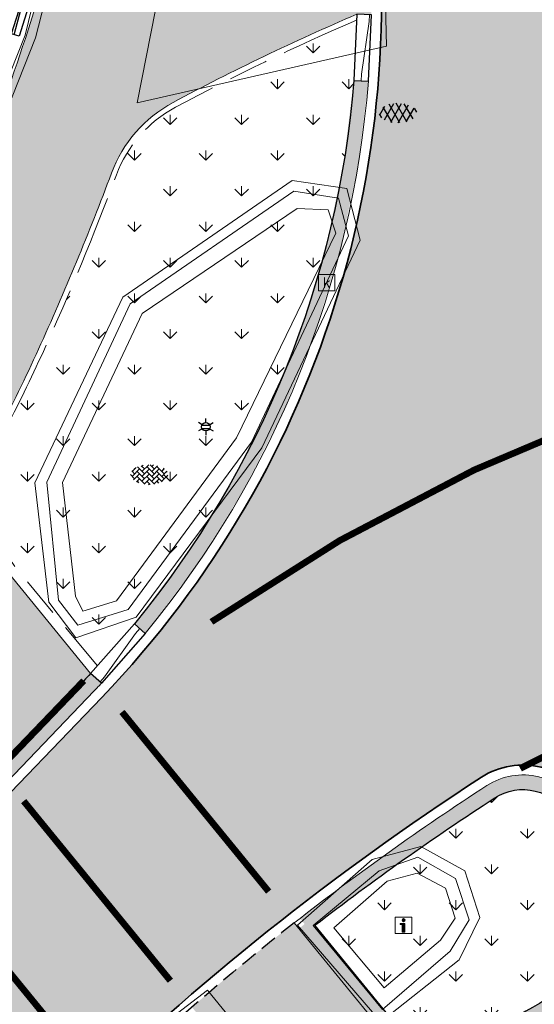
# Model space of a CAD drawing. Header units: metres. Extents: x 187916 to 189411, y 333285 to 334910.
# Tile 53 of 256: x 188120 to 188128, y 334582 to 334597. Entities that reach past the tile are written whole.
import ezdxf
from ezdxf.enums import TextEntityAlignment as Align

# ---------------------------------------------------------------- set-up
doc = ezdxf.new("R2010")
doc.units = ezdxf.units.M
for name, pattern in [('DASHED2', [0.375, 0.25, -0.125]), ('VH-OPSLUITBAND_100X200', [16, 8, -2, 4, -2]), ('VH-RWSBAND-SO', [24, 10, -2, 2, -2, 2, -2, 2, -2]), ('VW-1-1_STREEP', [2, 1, -1])]:
    doc.linetypes.add(name, pattern=pattern)
for name, color, linetype, lineweight in [('B-ME-IE-MEUBILAIR_WEGMEUBILAIR-S', 253, 'Continuous', 18), ('B-ME-IE-MEUBILAIR_WEGMEUBILAIR_LICHTMAST-S', 253, 'Continuous', 25), ('B-ME-RI-HWA_KOLK-S', 253, 'Continuous', 25), ('B-ME-VH-KANTOPSLUITING_ACHTERKANTBAND-G', 253, 'Continuous', 18), ('B-ME-VH-VERHARDING_ASFALT-G', 253, 'Continuous', 18), ('B-ME-VH-VERHARDING_ASFALT-S', 253, 'Continuous', 25), ('B-ME-VH-VERHARDING_BETONSTRAATSTEEN-G', 253, 'Continuous', 18), ('B-ME-VH-VERHARDING_BETONSTRAATSTEEN-S', 253, 'Continuous', 25), ('N-WE-GR-VAKBEPLANTING-A', 94, 'Continuous', 5), ('N-WE-VH-GOOT_TEGEL-G', 170, 'Continuous', 35), ('N-WE-VH-KANTOPSLUITING_ELEMENT_VERLOOPBAND-G', 42, 'Continuous', 25), ('N-WE-VH-KANTOPSLUITING_OPSLUITBAND_80X200-G', 30, 'VH-OPSLUITBAND_100X200', 15), ('N-WE-VH-KANTOPSLUITING_TROTTOIRBAND_RWS_110 220-G', 251, 'VH-RWSBAND-SO', 25), ('N-WE-VH-KANTOPSLUITING_TROTTOIRBAND_RWS_110 220_ACHTERKANT-G', 7, 'VH-RWSBAND-SO', 25), ('N-WE-VH-KANTOPSLUITING_VERLOOPBAND-S', 251, 'Continuous', 25), ('N-WE-VH-KANTOPSLUITING_VERLOOPBAND_TBV TEKENING-G', 10, 'Continuous', 25), ('N-WE-VH-KANTOPSLUITING_VOORKANTBAND-G', 7, 'Continuous', 15), ('N-WE-VH-KANTVERHARDING_STREKLAAG_BSS-G', 60, 'Continuous', 18), ('N-WE-VH-VERHARDING_ASFALT_RIJWEG-A', 251, 'Continuous', 18), ('N-WE-VH-VERHARDING_BETONSTRAATSTEEN-ROOD-A', 11, 'Continuous', 18), ('N-WE-VW-MARKERING_DWARS_DRIEHOEK_5050-G', 251, 'VW-HAAIETAND50-L-N', 0), ('N-WE-VW-MARKERING_LANGS_STREEP_11-G', 251, 'VW-1-1_STREEP', 0)]:
    doc.layers.add(name, color=color, linetype=linetype, lineweight=lineweight)
doc.layers.add('N-WE-VH-MATERIAALSCHEIDING-G', color=7, linetype='DASHED2')
doc.layers.add('N-WE-VH-VERHARDING_ASFALT_ROOD-A', color=7, linetype='Continuous', lineweight=18, true_color=0xff1414)
doc.styles.add('NLCS-ISO', font='NLCS-ISO.ttf')
doc.linetypes.add('VW-HAAIETAND50-L-N', pattern='A,0,-0.5,[150,NLCS.SHX,S=1,R=0,X=-0.625,Y=-0.25],-0.5', length=1)
pattern_1 = [(90, (0, 0), (-0.5388153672, 0.5388153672), [0.142875, -0.9347557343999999]), (45, (0, 0), (-0.5388153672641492, 0.5388153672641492), [0.142875, -0.6191249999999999]), (135, (0, 0), (-0.5388153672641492, -0.5388153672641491), [0.142875, -0.6191249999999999])]

# ---------------------------------------------------------------- blocks, each defined once
blk = doc.blocks.new('SIE-WEG_VERKEERSBORD_INFORMATIE-SO')
at = {"linetype": 'ByBlock', "lineweight": 18}
h = blk.add_hatch(color=0, dxfattribs=at)
h.dxf.hatch_style = 1
h.paths.add_polyline_path([(0.31640625, 0.4893749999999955), (-0.8226562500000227, 0.4893749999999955), (-0.8226562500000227, 0.1940624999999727), (-0.31640625, 0.1940624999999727), (-0.31640625, -1.620000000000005), (0.31640625, -1.620000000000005)])
h = blk.add_hatch(color=0, dxfattribs=at)
h.dxf.hatch_style = 1
edge = h.paths.add_edge_path()
edge.add_arc((0, 1.246607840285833), 0.3733921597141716, 0, 360)
at = {"color": 0, "linetype": 'ByBlock', "lineweight": 18}
for points in [[(-2, -2), (2, -2), (2, 2), (-2, 2)], [(0.31640625, 0.4893749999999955), (-0.8226562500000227, 0.4893749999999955), (-0.8226562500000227, 0.1940624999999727), (-0.31640625, 0.1940624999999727), (-0.31640625, -1.620000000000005), (0.31640625, -1.620000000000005)]]:
    blk.add_lwpolyline(points, close=True, dxfattribs=at)
blk.add_circle((0, 1.246607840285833), 0.3733921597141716, dxfattribs=at)
blk = doc.blocks.new('SRI-KOLK-SO')
at = {"color": 0, "linetype": 'ByBlock', "lineweight": 18}
blk.add_lwpolyline([(-1.125, -1.125), (1.125, -1.125), (1.125, 1.125), (-1.125, 1.125)], close=True, dxfattribs=at)
at = {"color": 0, "linetype": 'ByBlock', "lineweight": 18, "style": 'NLCS-ISO'}
blk.add_text('k', height=1.5, dxfattribs=at).set_placement((0, 0), align=Align.MIDDLE_CENTER)
blk = doc.blocks.new('SVH-BSS_KEIFORMAAT_KEPER-SO')
at = {"ltscale": 0.1}
for p, q in [((-5.336050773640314, 0.881278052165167), (-4.454772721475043, -7.582823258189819e-14)), ((-5.197234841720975, 0.7424621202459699), (-4.025666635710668, 1.914030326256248)), ((-5.197234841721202, -0.7424621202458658), (-2.969848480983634, 1.48492424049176)), ((-4.812064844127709, -1.842216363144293), (-2.969848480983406, 3.785860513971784e-14)), ((-4.564991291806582, 1.595142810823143), (-4.454772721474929, 1.484924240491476)), ((-3.712310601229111, 0.7424621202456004), (-1.484924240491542, -1.484924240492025)), ((-3.597206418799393, 2.112282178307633), (-1.484924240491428, -2.747801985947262e-13)), ((-2.477046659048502, 2.477046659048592), (-1.484924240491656, 1.484924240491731)), ((-2.227386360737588, 0.7424621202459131), (-0.2128896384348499, 2.756958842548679)), ((-2.227386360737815, 2.227386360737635), (-1.846044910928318, 2.608727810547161)), ((-2.227386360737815, -0.7424621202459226), (-2.463584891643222e-13, 1.484924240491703)), ((-2.227386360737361, -2.227386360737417), (2.083888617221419e-13, 2.083888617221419e-13)), ((-0.7424621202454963, 2.227386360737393), (1.484924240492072, -2.321476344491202e-13)), ((-0.7424621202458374, 0.7424621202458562), (1.484924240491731, -1.48492424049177)), ((0.2160084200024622, 2.753840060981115), (1.484924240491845, 1.484924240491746)), ((0.742462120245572, 2.227386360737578), (1.196639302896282, 2.681563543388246)), ((0.7424621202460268, 0.7424621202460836), (2.445993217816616, 2.445993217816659)), ((0.7424621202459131, -0.7424621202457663), (2.969848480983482, 1.48492424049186)), ((0.7424621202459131, -2.227386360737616), (2.969848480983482, 9.43689570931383e-15)), ((2.227386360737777, 2.22738636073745), (4.454772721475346, -1.753042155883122e-13)), ((2.227386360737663, 0.7424621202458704), (4.454772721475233, -1.484924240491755)), ((3.7123106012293, 0.7424621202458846), (4.50164561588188, 1.531797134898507)), ((3.7123106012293, -0.7424621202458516), (5.246882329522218, 0.7921096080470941)), ((4.221158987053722, 1.718537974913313), (4.45477272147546, 1.484924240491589)), ((5.197234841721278, 0.7424621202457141), (5.392160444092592, 0.5475365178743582)), ((-5.734817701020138, -0.2048792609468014), (-4.454772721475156, -1.484924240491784)), ((-3.894231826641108, -2.40930758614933), (-2.969848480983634, -1.484924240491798)), ((-3.712310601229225, -0.742462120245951), (-1.484924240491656, -2.969848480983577)), ((-3.712310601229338, -2.227386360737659), (-3.270758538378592, -2.668938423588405)), ((-1.594092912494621, -3.079017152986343), (9.470202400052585e-14, -1.484924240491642)), ((-0.74246212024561, -0.74246212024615), (1.484924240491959, -2.969848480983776)), ((-0.7424621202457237, -2.227386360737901), (0.2141389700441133, -3.18398745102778)), ((-0.2171522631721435, -3.18700074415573), (9.470202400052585e-14, -2.969848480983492)), ((1.364972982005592, -3.089799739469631), (2.969848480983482, -1.484924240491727)), ((2.227386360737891, -0.7424621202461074), (3.843627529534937, -2.358703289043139)), ((2.22738636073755, -2.227386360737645), (2.78091825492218, -2.780918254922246)), ((3.712310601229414, -2.227386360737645), (5.574234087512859, -0.3654628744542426)), ((5.197234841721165, -0.7424621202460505), (5.40549668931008, -0.950723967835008))]:
    blk.add_line(p, q, dxfattribs=at)
at = {"style": 'NLCS-ISO'}
blk.add_attdef('FORMAAT', text='', height=1.8, dxfattribs=at).set_placement((-5.834817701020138, -0.2150483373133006), align=Align.MIDDLE_RIGHT)
blk.add_attdef('KLEUR', text='', height=1.8, dxfattribs=at).set_placement((5.824648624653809, -0.2150483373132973), align=Align.MIDDLE_LEFT)
at = {"style": 'NLCS-ISO', "flags": 1}
blk.add_attdef('FUNCTIE', text='', height=1.8, dxfattribs=at).set_placement((0.1159930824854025, -3.584775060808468), align=Align.MIDDLE_CENTER)
blk = doc.blocks.new('B-SIE-WEG_LICHTMAST-SO')
at = {"ltscale": 0.1}
for p, q in [((-1.096064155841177, 0.6328125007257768), (-2.192125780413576, 1.265625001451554)), ((8.349587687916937e-10, 1.265625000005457), (1.669846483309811e-09, 2.53125000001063)), ((1.096064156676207, 0.6328124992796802), (2.192125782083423, 1.26562499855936)), ((-1.096064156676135, -0.6328124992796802), (-2.192125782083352, -1.26562499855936)), ((-8.349587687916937e-10, -1.265625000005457), (-1.669775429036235e-09, -2.53125000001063)), ((1.096064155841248, -0.6328125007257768), (2.192125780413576, -1.265625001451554))]:
    blk.add_line(p, q, dxfattribs=at)
at = {"flags": 128}
for points in [[(-1.162672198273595, 0.4999999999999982), (1.162672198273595, 0.4999999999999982)], [(-1.162672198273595, -0.4999999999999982), (1.162672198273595, -0.4999999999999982)]]:
    blk.add_lwpolyline(points, dxfattribs=at)
at = {"ltscale": 0.1}
blk.add_circle((0, 0), 1.265625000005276, dxfattribs=at)
at = {"style": 'NLCS-ISO'}
blk.add_attdef('TYPE', text='', height=1.8, dxfattribs=at).set_placement((1.669846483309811e-09, 2.53125000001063), align=Align.BOTTOM_CENTER)
blk = doc.blocks.new('SVH-ASFALT-SO')
at = {"ltscale": 0.1}
for p, q in [((-3.363759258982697, 2.173798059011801), (-1.827884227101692, 4.834011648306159)), ((0.3610377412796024, -0.07213355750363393), (-2.305319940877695, 4.546133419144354)), ((-1.90966580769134, 0.6923617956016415), (0.9476199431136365, 5.64132588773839)), ((2.754090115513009, -0.2170218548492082), (-0.4687746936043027, 5.365143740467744)), ((0, 0), (3.267551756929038, 5.659565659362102)), ((4.867727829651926, 0.1220502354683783), (1.647185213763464, 5.700193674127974)), ((2.175571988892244, -0.2317987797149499), (5.321577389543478, 5.217242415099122)), ((6.701218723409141, 0.946350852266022), (4.043291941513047, 5.550015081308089)), ((4.656575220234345, 0.06542487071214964), (7.070171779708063, 4.245896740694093)), ((7.827971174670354, 2.994758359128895), (7.146137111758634, 4.175729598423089)), ((-2.71961448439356, 1.263712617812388), (-3.454265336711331, 2.536165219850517))]:
    blk.add_line(p, q, dxfattribs=at)
at = {"style": 'NLCS-ISO'}
blk.add_attdef('KLEUR', text='', height=1.8, dxfattribs=at).set_placement((9.485913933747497, 2.74105960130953), align=Align.MIDDLE_LEFT)
at = {"style": 'NLCS-ISO', "flags": 1}
blk.add_attdef('FUNCTIE', text='', height=1.8, dxfattribs=at).set_placement((0.1159930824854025, -3.584775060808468), align=Align.MIDDLE_CENTER)
blk = doc.blocks.new('DTM')
at = {"layer": 'B-ME-VH-KANTOPSLUITING_ACHTERKANTBAND-G', "ltscale": 0.2, "flags": 128}
for points in [[(188121.216, 334587.8339999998), (188121.7239999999, 334587.9920000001), (188123.5359999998, 334590.4529999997), (188125.034, 334593.54), (188124.9199999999, 334593.895), (188124.4539999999, 334593.9160000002), (188122.1140000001, 334592.3289999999), (188120.9109999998, 334589.7800000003), (188121.108, 334588.0630000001)], [(188125.0040000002, 334583.0559999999), (188125.7620000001, 334582.148), (188126.6140000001, 334582.8709999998), (188126.8339999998, 334583.2000000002), (188126.6890000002, 334583.6540000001), (188126.2620000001, 334583.8810000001), (188125.8100000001, 334583.7590000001)]]:
    blk.add_lwpolyline(points, close=True, dxfattribs=at)
at = {"layer": 'B-ME-VH-VERHARDING_ASFALT-G', "ltscale": 0.2, "flags": 128}
for points in [[(188070.46, 334514.5580000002), (188075.165, 334520.4539999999), (188081.1880000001, 334528.5019999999), (188086.1009999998, 334535.534), (188091.145, 334543.2659999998), (188092.4180000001, 334545.2889999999), (188096.6979999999, 334553.5189999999), (188099.747, 334559.1460000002), (188104.2880000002, 334567.23), (188107.264, 334572.4539999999), (188112.0070000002, 334580.79), (188115.8569999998, 334587.1869999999), (188116.6839999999, 334588.463), (188118.7110000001, 334591.9709999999), (188120.5060000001, 334596.4909999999), (188120.8790000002, 334597.9640000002), (188122.0380000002, 334605.1689999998), (188122.2930000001, 334611.0099999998), (188121.9560000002, 334612.1880000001), (188120.966, 334613.023), (188115.5469999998, 334615.0040000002), (188114.1439999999, 334615.5129999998), (188113.0150000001, 334615.9180000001), (188114.3539999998, 334619.6660000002)], [(188123.2209999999, 334579.2540000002), (188124.4739999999, 334580.4279999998), (188123.0970000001, 334582.1129999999), (188121.676, 334581.0240000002), (188118.6519999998, 334577.9870000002), (188115.0430000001, 334573.5600000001), (188112.2850000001, 334569.4780000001), (188108.6549999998, 334563.8220000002), (188104.3509999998, 334556.6310000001), (188100.7289999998, 334550.6359999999), (188096.0660000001, 334543.1189999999), (188091.031, 334535.5619999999), (188090.7960000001, 334534.4569999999), (188091.4010000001, 334533.5410000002), (188092.4610000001, 334533.2579999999), (188093.3939999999, 334533.7719999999)]]:
    blk.add_lwpolyline(points, dxfattribs=at)
for points in [[(188122.5920000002, 334598.3190000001), (188122.0359999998, 334595.5099999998), (188125.801, 334596.3620000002), (188125.7609999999, 334598.0559999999), (188124.5609999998, 334604.986), (188124.1290000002, 334605.378), (188123.6660000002, 334605.0040000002)], [(188121.1099999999, 334587.4330000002), (188122.0219999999, 334587.747), (188123.9210000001, 334590.2990000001), (188125.4029999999, 334593.4350000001), (188125.199, 334594.2149999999), (188124.3739999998, 334594.335), (188121.8229999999, 334592.5729999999), (188120.4920000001, 334589.773), (188120.7060000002, 334587.9739999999)], [(188124.4580000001, 334583.094), (188125.7119999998, 334581.639), (188126.895, 334582.574), (188127.2060000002, 334583.213), (188126.9819999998, 334583.915), (188126.3199999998, 334584.2850000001), (188125.5830000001, 334584.088)]]:
    blk.add_lwpolyline(points, close=True, dxfattribs=at)
at = {"layer": 'B-ME-VH-VERHARDING_BETONSTRAATSTEEN-G', "ltscale": 0.2, "flags": 128}
blk.add_lwpolyline([(188101.0210000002, 334572.7570000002), (188104.361, 334571.548), (188105.8879999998, 334571.5269999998), (188107.0619999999, 334572.557), (188111.949, 334580.8399999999), (188115.7400000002, 334587.2960000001), (188116.5269999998, 334588.5260000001), (188118.5750000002, 334592.0600000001), (188120.3459999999, 334596.5290000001), (188120.7039999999, 334598.0010000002), (188121.9079999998, 334605.1859999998), (188122.1490000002, 334610.9870000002), (188121.7999999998, 334612.1370000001), (188120.9040000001, 334612.8489999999), (188115.4870000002, 334614.8509999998), (188114.0860000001, 334615.3900000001), (188112.9380000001, 334615.7960000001), (188108.4180000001, 334617.429)], dxfattribs=at)
for points in [[(188121.1430000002, 334587.6239999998), (188121.8999999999, 334587.8629999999), (188123.7629999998, 334590.3859999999), (188125.2280000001, 334593.5), (188125.0759999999, 334594.0699999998), (188124.4019999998, 334594.1770000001), (188121.932, 334592.4759999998), (188120.6770000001, 334589.7829999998), (188120.8509999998, 334588.0010000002)], [(188124.6949999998, 334583.0899999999), (188125.7409999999, 334581.8250000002), (188126.7579999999, 334582.7029999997), (188127.048, 334583.1770000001), (188126.8429999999, 334583.798), (188126.27, 334584.1239999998), (188125.6890000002, 334583.915)]]:
    blk.add_lwpolyline(points, close=True, dxfattribs=at)
at = {"layer": 'B-ME-IE-MEUBILAIR_WEGMEUBILAIR-S', "xscale": 0.0625, "yscale": 0.0625, "zscale": 0.0625}
blk.add_blockref('SIE-WEG_VERKEERSBORD_INFORMATIE-SO', (188126.057, 334583.093), dxfattribs=at)
at = {"layer": 'B-ME-IE-MEUBILAIR_WEGMEUBILAIR_LICHTMAST-S', "xscale": 0.05, "yscale": 0.05, "zscale": 0.05}
blk.add_blockref('B-SIE-WEG_LICHTMAST-SO', (188123.074, 334590.619), dxfattribs=at)
at = {"layer": 'B-ME-RI-HWA_KOLK-S', "xscale": 0.11, "yscale": 0.11, "zscale": 0.11}
blk.add_blockref('SRI-KOLK-SO', (188124.897, 334592.796), dxfattribs=at)
at = {"layer": 'B-ME-VH-VERHARDING_ASFALT-S', "xscale": 0.05, "yscale": 0.05, "zscale": 0.05}
blk.add_blockref('SVH-ASFALT-SO', (188125.865, 334595.218), dxfattribs=at)
at = {"layer": 'B-ME-VH-VERHARDING_BETONSTRAATSTEEN-S', "xscale": 0.05, "yscale": 0.05, "zscale": 0.05}
blk.add_blockref('SVH-BSS_KEIFORMAAT_KEPER-SO', (188122.222, 334589.908), dxfattribs=at)
blk = doc.blocks.new('SVH-TROTTOIRBAND RWS INRITVERLOOPBAND_110 220X250_RECHTS_L1000_VB-MM')
at = {"linetype": 'Continuous', "lineweight": 0}
blk.add_lwpolyline([(0, 0), (-1000, 1.13686837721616e-13), (-1000, 220.0000000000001), (0, 220)], close=True, dxfattribs=at)
blk.add_lwpolyline([(0, 110), (-100, 110), (-900, 30.00000000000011), (-1000, 30.00000000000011)], dxfattribs=at)
blk = doc.blocks.new('SVH-TROTTOIRBAND RWS INRITVERLOOPBAND_110 220X250_LINKS_L1000_VB-MM')
at = {"linetype": 'Continuous', "lineweight": 0}
blk.add_lwpolyline([(0, 0), (1000, 1.13686837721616e-13), (1000, 220.0000000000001), (0, 220)], close=True, dxfattribs=at)
blk.add_lwpolyline([(0, 110), (100, 110), (900, 30.00000000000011), (1000, 30.00000000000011)], dxfattribs=at)
blk = doc.blocks.new('SVH-RIJWIELPAD EINDVERLOOPBAND_40 120X250_MAAIVELD_RECHTS_L1000_HD-MM')
blk.add_line((0, 40), (100, 40))
blk.add_lwpolyline([(0, 0), (1000, 0), (1000, 120), (0, 120)], close=True)
at = {"flags": 128}
blk.add_lwpolyline([(100, 40), (900, 0)], dxfattribs=at)
blk = doc.blocks.new('ontwerp Wilhelmina- & Engelenkampstraat')
at = {"layer": 'N-WE-GR-VAKBEPLANTING-A', "transparency": 33554610}
h = blk.add_hatch(dxfattribs=at)
h.set_pattern_fill('GRASS', color=256, scale=0.03)
h.set_pattern_definition(pattern_1)
h.paths.add_polyline_path([(188125.3065849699, 334595.8465797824), (188125.3483220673, 334596.7567604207, 0.02171422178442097), (188122.6166379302, 334595.4420058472, 0.1824907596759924), (188121.7245304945, 334594.4203148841, -0.01774848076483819), (188120.6223364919, 334591.7561920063, -0.01252068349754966), (188120.0290838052, 334590.5368221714, 0.3019509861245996), (188120.259519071, 334588.4241339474), (188121.4379676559, 334587.0111331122), (188121.9956216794, 334587.6451913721, 0.1530905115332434)])
h = blk.add_hatch(dxfattribs=at)
h.set_pattern_fill('GRASS', color=256, scale=0.03)
h.set_pattern_definition(pattern_1)
h.paths.add_polyline_path([(188128.7720411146, 334584.3295819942), (188128.5381564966, 334584.7457613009, 0.4327428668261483), (188127.4340897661, 334585.0182634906, 0.02090961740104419), (188124.7209363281, 334583.0949916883), (188126.4888011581, 334580.9295344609, -0.01247569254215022), (188128.1072810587, 334581.9142697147, 0.4113894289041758)])
at = {"layer": 'N-WE-VH-VERHARDING_ASFALT_RIJWEG-A', "transparency": 33554610}
h = blk.add_hatch(color=256, dxfattribs=at)
h.dxf.hatch_style = 1
edge = h.paths.add_edge_path(flags=16)
edge.add_arc((188138.9664952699, 334562.9266771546), 25.15000014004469, 78.9570041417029, 89.01832237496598, ccw=False)
edge.add_arc((188138.9664952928, 334562.9266772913), 25.15000000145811, 70.82096754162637, 78.95700413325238, ccw=False)
edge.add_arc((188138.9664952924, 334562.9266772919), 25.15000000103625, 64.56114953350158, 70.82096754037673, ccw=False)
edge.add_arc((188149.275636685, 334584.5997389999), 1.1499999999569, -100.17163992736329, 64.5611495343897, ccw=False)
edge.add_arc((188142.0351365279, 334544.2441302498), 39.85000000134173, 79.82836007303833, 82.98919470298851)
edge.add_arc((188142.0351365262, 334544.2441302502), 39.8500000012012, 82.98919470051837, 86.82065225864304)
edge.add_line((188144.2452818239, 334584.0327939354), (188143.4198873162, 334584.0786422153))
edge.add_line((188143.4198873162, 334584.0786422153), (188142.6119275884, 334584.1235220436))
edge.add_arc((188142.7311700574, 334586.2702128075), 2.150000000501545, 241.96238470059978, 266.8206522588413, ccw=False)
edge.add_line((188141.7205601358, 334584.3725385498), (188138.8371205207, 334585.9081196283))
edge.add_arc((188139.3776793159, 334586.9231546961), 1.150000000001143, 89.01832237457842, 241.9623847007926, ccw=False)
edge = h.paths.add_edge_path(flags=16)
edge.add_arc((188147.0280477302, 334548.9942835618), 37.59999999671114, 119.8881419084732, 146.3825036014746)
edge.add_line((188115.7165645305, 334569.8113683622), (188103.132196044, 334550.8829138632))
edge.add_line((188103.132196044, 334550.8829138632), (188098.4154442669, 334542.7039371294))
edge.add_line((188098.4154442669, 334542.7039371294), (188093.8171624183, 334534.4769075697))
edge.add_line((188093.8171624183, 334534.4769075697), (188093.5668862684, 334534.0291252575))
edge.add_arc((188092.5630440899, 334534.590196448), 1.150000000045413, 239.9388876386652, 330.79814032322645, ccw=False)
edge.add_line((188091.9869821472, 334533.5948811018), (188091.4987249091, 334533.8774713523))
edge.add_arc((188092.0747868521, 334534.8727866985), 1.150000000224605, 146.0066462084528, 239.9388876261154, ccw=False)
edge.add_line((188091.1213190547, 334535.5157479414), (188092.9730741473, 334538.2617748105))
edge.add_arc((187397.3001256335, 335005.9230804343), 838.2529141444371, 326.0893067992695, 326.4232486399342)
edge.add_line((188095.6869526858, 334542.3243445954), (188101.4356861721, 334551.4072817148))
edge.add_line((188101.4356861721, 334551.4072817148), (188104.3496291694, 334556.3924108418))
edge.add_line((188104.3496291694, 334556.3924108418), (188107.550383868, 334561.8461375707))
edge.add_arc((188150.8017325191, 334536.4622185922), 50.15000002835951, 145.6264753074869, 149.5916206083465, ccw=False)
edge.add_line((188109.409202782, 334564.7761901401), (188115.9237364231, 334574.2998638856))
edge.add_arc((188149.0625214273, 334551.6317490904), 40.14999999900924, 122.93594923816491, 145.6264753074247, ccw=False)
edge.add_arc((188127.8581766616, 334584.3636259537), 1.149999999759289, 29.3351337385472, 122.93594923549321, ccw=False)
edge.add_line((188128.8607110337, 334584.9270306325), (188129.094595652, 334584.5108513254))
edge.add_arc((188127.2202922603, 334583.4575295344), 2.149999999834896, -60.11185809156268, 29.335133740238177, ccw=False)
edge = h.paths.add_edge_path()
edge.add_arc((188147.5743993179, 334603.7915720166), 12.15000000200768, 200.4734663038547, 255.493725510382)
edge.add_line((188144.530994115, 334592.0289113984), (188146.185999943, 334591.6007044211))
edge.add_arc((188138.7090134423, 334562.7023984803), 29.84991479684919, 50.25891379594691, 75.49372551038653, ccw=False)
edge.add_line((188157.7926425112, 334585.655230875), (188163.8201895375, 334580.6411595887))
edge.add_line((188163.8201895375, 334580.6411595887), (188159.2952212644, 334575.7984076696))
edge.add_line((188159.2952212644, 334575.7984076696), (188159.2695942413, 334575.8148686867))
edge.add_arc((188144.5349947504, 334550.6630481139), 29.15000000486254, 59.63710362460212, 146.382503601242)
edge.add_line((188120.2602677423, 334566.8018252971), (188107.0435106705, 334546.9221797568))
edge.add_line((188107.0435106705, 334546.9221797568), (188106.7442135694, 334546.500351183))
edge.add_line((188106.7442135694, 334546.500351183), (188101.6504048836, 334539.510067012))
edge.add_line((188101.6504048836, 334539.510067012), (188095.1750741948, 334530.5398171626))
edge.add_line((188095.1750741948, 334530.5398171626), (188087.7887865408, 334535.3281251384))
edge.add_line((188087.7887865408, 334535.3281251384), (188088.417, 334536.191))
edge.add_line((188088.417, 334536.191), (188093.6195946, 334544.8592181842))
edge.add_line((188093.6195946, 334544.8592181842), (188101.4946647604, 334558.0521733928))
edge.add_line((188101.4946647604, 334558.0521733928), (188109.0825163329, 334571.5906240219))
edge.add_arc((188109.7531398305, 334571.7031590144), 0.6800000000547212, 189.5258538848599, 239.6426501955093)
edge.add_arc((188109.7531398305, 334571.7031590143), 0.6799999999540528, 239.6426501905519, 330.1368785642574)
edge.add_line((188110.3428476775, 334571.364566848), (188112.78618657, 334575.619999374))
edge.add_line((188112.78618657, 334575.619999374), (188112.9460224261, 334575.8837592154))
edge.add_arc((188155.5789671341, 334550.0486179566), 49.84999998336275, 142.6443436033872, 148.784552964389, ccw=False)
edge.add_arc((188162.7209915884, 334543.926498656), 59.24414293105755, 136.6649082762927, 142.1289845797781, ccw=False)
edge.add_line((188119.6296113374, 334584.5836188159), (188121.4990564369, 334586.5296781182))
edge.add_arc((188110.5734846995, 334597.0251239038), 15.15000000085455, 316.1503230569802, 359.9113085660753)
edge.add_arc((188139.1123643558, 334564.6638088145), 35.00000004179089, 106.57741826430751, 112.49110119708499, ccw=False)
edge.add_line((188129.1264917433, 334598.2090372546), (188129.3539222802, 334596.9693586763))
edge.add_arc((188131.4686291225, 334597.3573212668), 2.15000000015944, 190.3958391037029, 206.4362908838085)
edge.add_line((188129.5434547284, 334596.400136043), (188131.1078476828, 334593.2536925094))
edge.add_arc((188131.9047803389, 334593.6499226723), 0.8900000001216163, 206.4362909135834, 370.3958390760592)
edge.add_line((188132.7801706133, 334593.8105211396), (188131.8470344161, 334598.8968607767))
edge.add_line((188131.8470344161, 334598.8968607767), (188131.8462139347, 334598.9013330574))
edge.add_arc((188139.0752333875, 334564.9158871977), 34.74578035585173, 94.76015096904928, 102.00837118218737, ccw=False)
at = {"layer": 'N-WE-VH-VERHARDING_ASFALT_ROOD-A', "transparency": 33554610}
h = blk.add_hatch(color=256, dxfattribs=at)
h.dxf.hatch_style = 1
h.paths.add_polyline_path([(188120.1575905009, 334588.3367530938, -0.299648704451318), (188119.9327629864, 334590.524914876, 0.01302880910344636), (188120.5495449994, 334591.7893793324, 0.0177484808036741), (188121.6495684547, 334594.4482557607, -0.1824907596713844), (188122.5788470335, 334595.5125171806, -0.0219909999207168), (188125.3523926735, 334596.8455300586, 0.03323504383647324), (188125.2458823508, 334598.805325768, 0.01087407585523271), (188123.7744933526, 334598.1701099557, -0.6277769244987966), (188122.8729331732, 334598.917082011, 0.01394574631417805), (188123.3522491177, 334601.1183388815), (188123.5186921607, 334602.1015323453), (188123.6058076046, 334602.6160478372, -0.1686083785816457), (188123.8137921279, 334603.0105127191, 0.04923014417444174), (188124.135476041, 334610.9399978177), (188122.2385249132, 334610.832380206, -0.06861142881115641), (188121.4073989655, 334600.349107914), (188121.1829406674, 334599.3728481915, -0.01349483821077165), (188120.6518664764, 334597.437743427), (188120.3508340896, 334596.4821163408, -0.02715021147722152), (188118.8207471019, 334592.5775784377, -0.02351029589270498), (188117.7422865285, 334590.4793849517), (188117.4863962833, 334590.0343155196), (188116.987961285, 334589.1673884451), (188115.9910912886, 334587.4335342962), (188115.4926562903, 334586.5666072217), (188107.2129283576, 334572.1656916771), (188092.5487548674, 334545.4469318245), (188093.6195946, 334544.8592181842), (188101.4946647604, 334558.0521733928), (188109.0825163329, 334571.5906240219, -0.1730280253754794), (188109.1627085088, 334572.0404880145), (188109.6586014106, 334572.9084557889), (188117.7874808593, 334587.0470019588, -0.5254322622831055), (188118.8544969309, 334587.1340839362), (188120.1004820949, 334585.6078757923), (188121.23222727, 334586.7860025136, 0.00252768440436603), (188121.3352055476, 334586.8942915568)])
at = {"layer": 'N-WE-VH-VERHARDING_BETONSTRAATSTEEN-ROOD-A', "transparency": 33554610}
h = blk.add_hatch(color=11, dxfattribs=at)
h.dxf.hatch_style = 1
edge = h.paths.add_edge_path()
edge.add_arc((188149.062521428, 334551.6317490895), 40.00000000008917, 128.0508501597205, 130.9159661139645)
edge.add_line((188122.864464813, 334581.8585886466), (188123.0542710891, 334581.6260949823))
edge.add_line((188123.0542710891, 334581.6260949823), (188124.6005343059, 334579.7320775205))
edge.add_line((188124.6005343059, 334579.7320775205), (188124.7905625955, 334579.4993119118))
edge.add_arc((188147.0280477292, 334548.9942835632), 37.74999999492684, 123.04525107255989, 126.09121431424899, ccw=False)
edge.add_line((188126.4429262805, 334580.637849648), (188124.40809765, 334583.1303107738))
at = {"layer": 'N-WE-VH-GOOT_TEGEL-G'}
blk.add_lwpolyline([(188120.1004820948, 334585.6078757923), (188118.8544969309, 334587.1340839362, 0.5254322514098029), (188117.7874808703, 334587.0470019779), (188109.6586014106, 334572.9084557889), (188109.1627085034, 334572.040488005, 0.4110635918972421), (188109.4094735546, 334571.1163937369), (188109.4094735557, 334571.1163937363, 0.416742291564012), (188110.3428476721, 334571.3645668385), (188112.7861865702, 334575.6199993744), (188112.9460224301, 334575.8837592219, -0.02679821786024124), (188115.9539878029, 334580.2956590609, -0.01540192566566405), (188118.2817244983, 334583.1058300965, -0.008440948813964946), (188119.6296113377, 334584.5836188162), (188121.4990564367, 334586.529678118, 0.241212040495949), (188125.4747901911, 334599.758905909), (188125.035294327, 334602.1545103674), (188124.9468931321, 334602.6363676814, 0.2843936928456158), (188124.4666579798, 334603.1669848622, 0.4527932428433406), (188123.6058076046, 334602.6160478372), (188123.5186921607, 334602.1015323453), (188123.3522491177, 334601.1183388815, -0.01394574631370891), (188122.8729331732, 334598.9170820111, 0.627776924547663), (188123.7744933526, 334598.1701099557, -0.01087407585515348), (188125.2458823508, 334598.805325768)], format="xyb", dxfattribs=at)
blk.add_lwpolyline([(188093.5668862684, 334534.0291252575), (188093.8171624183, 334534.4769075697), (188098.4154442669, 334542.7039371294), (188103.132196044, 334550.8829138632), (188115.7165645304, 334569.8113683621, -0.1161212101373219), (188128.2916551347, 334581.5934797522, 0.411389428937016), (188129.0945956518, 334584.5108513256), (188128.8607110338, 334584.9270306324, 0.4327428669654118), (188127.2329203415, 334585.3287966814, 0.09933086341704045), (188115.9237364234, 334574.299863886), (188109.4092027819, 334564.7761901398, 0.01730293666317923), (188107.5503838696, 334561.8461375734), (188104.3496291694, 334556.3924108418), (188101.4356861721, 334551.4072817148), (188095.6869526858, 334542.3243445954, -0.001457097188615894), (188092.9730741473, 334538.2617748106), (188091.1213190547, 334535.5157479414, 0.4344608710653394), (188091.4987249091, 334533.8774713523), (188091.9869821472, 334533.5948811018, 0.418612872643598)], format="xyb", close=True, dxfattribs=at)
at = {"layer": 'N-WE-VH-KANTOPSLUITING_ELEMENT_VERLOOPBAND-G', "const_width": 0.22, "flags": 128}
for points in [[(188124.9600100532, 334601.1240093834), (188125.2190582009, 334599.7119895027, -0.04849839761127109), (188125.4623390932, 334596.8404904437, -0.04849839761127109)], [(188121.4203624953, 334586.824273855, -0.002651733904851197), (188121.3115548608, 334586.7097979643), (188119.4413018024, 334584.7628975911, 0.004102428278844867), (188118.7770489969, 334584.0472281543, 0.004102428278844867)]]:
    blk.add_lwpolyline(points, format="xyb", dxfattribs=at)
at = {"layer": 'N-WE-VH-KANTOPSLUITING_OPSLUITBAND_80X200-G', "ltscale": 0.15, "flags": 128}
blk.add_lwpolyline([(188125.3483220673, 334596.7567604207, 0.02171422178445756), (188122.6166379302, 334595.4420058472, 0.1824907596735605), (188121.7245304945, 334594.4203148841, -0.01774848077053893), (188120.6223364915, 334591.7561920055, -0.01252068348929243), (188120.0290838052, 334590.5368221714, 0.3019509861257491), (188120.259519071, 334588.4241339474), (188121.4379676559, 334587.0111331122)], format="xyb", dxfattribs=at)
at = {"layer": 'N-WE-VH-KANTOPSLUITING_TROTTOIRBAND_RWS_110 220-G', "ltscale": 0.15, "const_width": 0.22, "flags": 128}
blk.add_lwpolyline([(188125.4164695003, 334595.841540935, -0.1532257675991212), (188122.0782688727, 334587.5725031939, -0.1502463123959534)], format="xyb", dxfattribs=at)
blk.add_lwpolyline([(188126.4657822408, 334580.7837918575), (188124.5644164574, 334583.1127743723, -0.02161760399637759), (188127.3742826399, 334585.1105841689, -0.4327428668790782), (188128.6340510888, 334584.7996521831), (188128.8679357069, 334584.3834728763, -0.4113894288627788), (188128.1620949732, 334581.8188997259, 0.01312422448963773)], format="xyb", close=True, dxfattribs=at)
at = {"layer": 'N-WE-VH-KANTOPSLUITING_TROTTOIRBAND_RWS_110 220_ACHTERKANT-G', "linetype": 'Continuous', "ltscale": 0.2, "flags": 128}
for points in [[(188125.3065849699, 334595.8465797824, -0.1530905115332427), (188121.9956216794, 334587.6451913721, -0.1502463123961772)], [(188121.3352055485, 334586.8942915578, -0.002527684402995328), (188121.2322272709, 334586.7860025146), (188119.3616329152, 334584.8387468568, 0.004112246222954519), (188118.6945677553, 334584.1200309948)]]:
    blk.add_lwpolyline(points, format="xyb", dxfattribs=at)
blk.add_lwpolyline([(188126.4888011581, 334580.9295344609), (188124.7209363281, 334583.0949916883, -0.0209096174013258), (188127.4340897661, 334585.0182634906, -0.4327428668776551), (188128.5381564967, 334584.7457613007), (188128.7720411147, 334584.329581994, -0.4113894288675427), (188128.1072810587, 334581.9142697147, 0.01247569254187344)], format="xyb", close=True, dxfattribs=at)
at = {"layer": 'N-WE-VH-KANTOPSLUITING_VERLOOPBAND_TBV TEKENING-G', "flags": 128}
for points in [[(188120.1414293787, 334596.5495500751), (188120.4418755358, 334597.5033488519), (188120.5563313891, 334597.467295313), (188120.2558852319, 334596.5134965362)], [(188125.5263540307, 334595.8365020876), (188125.5721617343, 334596.8354523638), (188125.3523926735, 334596.8455300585), (188125.3065849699, 334595.8465797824)], [(188122.1608196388, 334587.4998998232), (188121.500403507, 334586.7490000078), (188121.3352055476, 334586.8942915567), (188121.9956216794, 334587.6451913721)]]:
    blk.add_lwpolyline(points, close=True, dxfattribs=at)
at = {"layer": 'N-WE-VH-KANTOPSLUITING_VOORKANTBAND-G', "flags": 128}
for points in [[(188121.3352055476, 334586.8942915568), (188120.1575905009, 334588.3367530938, -0.2996487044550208), (188119.9327629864, 334590.524914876, 0.01302880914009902), (188120.549545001, 334591.7893793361, 0.01774848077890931), (188121.6495684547, 334594.4482557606, -0.1824907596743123), (188122.5788470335, 334595.5125171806, -0.02199099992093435), (188125.3523926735, 334596.8455300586)], [(188125.5263540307, 334595.8365020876, -0.1533728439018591), (188122.1608196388, 334587.4998998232, -0.1502463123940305)], [(188121.5004939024, 334586.7489149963, -0.002651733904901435), (188121.3908824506, 334586.6335934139), (188119.5209710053, 334584.687048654, 0.004100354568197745), (188118.8582842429, 334583.9730605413)], [(188126.4429262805, 334580.637849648), (188124.40809765, 334583.1303107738, -0.0223216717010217), (188127.3144755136, 334585.2029048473, -0.4327428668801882), (188128.7299456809, 334584.8535430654), (188128.963830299, 334584.4373637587, -0.411389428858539), (188128.2169088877, 334581.723529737, 0.01377635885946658), (188126.4429262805, 334580.637849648)]]:
    blk.add_lwpolyline(points, format="xyb", dxfattribs=at)
at = {"layer": 'N-WE-VH-KANTVERHARDING_STREKLAAG_BSS-G', "flags": 128}
blk.add_lwpolyline([(188092.44916723, 334545.2654788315), (188107.2129283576, 334572.1656916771), (188115.4926562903, 334586.5666072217), (188115.9910912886, 334587.4335342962), (188116.987961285, 334589.1673884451), (188117.4863962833, 334590.0343155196), (188117.7422865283, 334590.4793849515, 0.02351029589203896), (188118.8207471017, 334592.5775784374, 0.02715021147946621), (188120.3508340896, 334596.4821163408), (188120.6518664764, 334597.437743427, 0.01349483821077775), (188121.1829406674, 334599.3728481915), (188121.4073989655, 334600.349107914, 0.07064622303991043), (188122.2192216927, 334611.1436132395, 0.2959246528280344), (188120.8516624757, 334612.9749536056), (188110.7167008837, 334616.6923707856)], format="xyb", dxfattribs=at)
at = {"layer": 'N-WE-VH-MATERIAALSCHEIDING-G', "flags": 128}
blk.add_lwpolyline([(188124.40809765, 334583.1303107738, 0.02379223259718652), (188121.5270219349, 334580.6454745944)], format="xyb", dxfattribs=at)
at = {"layer": 'N-WE-VH-KANTOPSLUITING_VERLOOPBAND-S'}
for name, p, xscale, yscale, zscale, rotation in [('SVH-RIJWIELPAD EINDVERLOOPBAND_40 120X250_MAAIVELD_RECHTS_L1000_HD-MM', (188120.1414293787, 334596.5495500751), -0.0009999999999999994, 0.0009999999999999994, 0.001, 252.5155976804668), ('SVH-TROTTOIRBAND RWS INRITVERLOOPBAND_110 220X250_LINKS_L1000_VB-MM', (188125.5263540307, 334595.8365020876), 0.0009999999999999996, 0.0009999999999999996, 0.0009999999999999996, 87.37449316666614), ('SVH-TROTTOIRBAND RWS INRITVERLOOPBAND_110 220X250_RECHTS_L1000_VB-MM', (188122.1608196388, 334587.4998998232), 0.001, 0.001, 0.001, 48.66838290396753)]:
    blk.add_blockref(name, p, dxfattribs=dict(at, xscale=xscale, yscale=yscale, zscale=zscale, rotation=rotation))
blk = doc.blocks.new('markering')
at = {"layer": 'N-WE-VW-MARKERING_DWARS_DRIEHOEK_5050-G', "const_width": 0.1, "flags": 128}
blk.add_lwpolyline([(188131.4097931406, 334591.5835116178, 0.08207156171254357), (188123.1585423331, 334587.6741448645, -0.1336329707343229)], format="xyb", dxfattribs=at)
blk.add_lwpolyline([(188121.2320438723, 334586.7860025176), (188119.7852587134, 334585.2776431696)], dxfattribs=at)
at = {"layer": 'N-WE-VW-MARKERING_LANGS_STREEP_11-G', "const_width": 0.1, "flags": 128}
blk.add_lwpolyline([(188138.4449188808, 334587.9810861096, 0.1391599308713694), (188127.8182178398, 334585.4615663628)], format="xyb", dxfattribs=at)
at = {"layer": 'N-WE-VW-MARKERING_LANGS_STREEP_11-G', "ltscale": 0.5, "const_width": 0.1, "flags": 128}
for points in [[(188121.8087144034, 334586.3142919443), (188124.0221416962, 334583.603067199)], [(188120.3252201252, 334584.9689060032), (188122.5386474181, 334582.2576812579)], [(188118.9788267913, 334583.7718370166), (188121.1922540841, 334581.0606122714)]]:
    blk.add_lwpolyline(points, dxfattribs=at)

msp = doc.modelspace()

# ---------------------------------------------------------------- block references
msp.add_blockref('DTM', (0, 0))

# ---------------------------------------------------------------- next in the draw order: block references
msp.add_blockref('ontwerp Wilhelmina- & Engelenkampstraat', (0, 0))

# ---------------------------------------------------------------- next in the draw order: block references
msp.add_blockref('markering', (0, 0))

doc.saveas('drawing.dxf')
